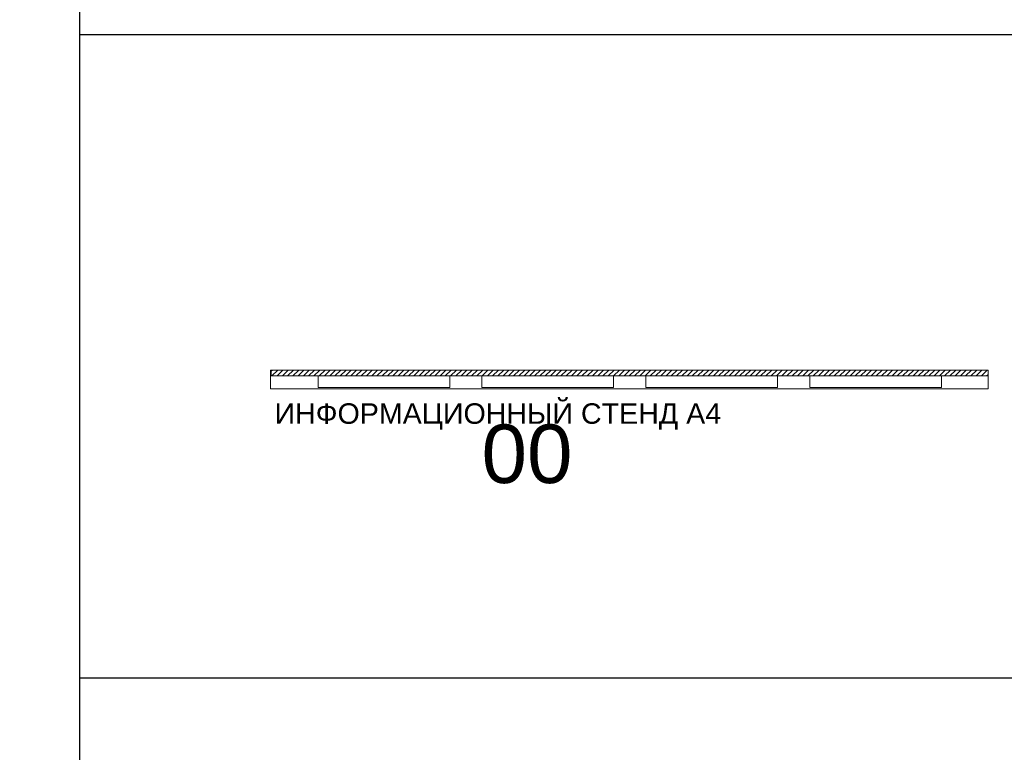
# Model space of a CAD drawing. Header units: millimetres. Extents: x -692150 to 2662533, y -92609 to 65084.
# Tile 24 of 256: x -66107 to -64425, y -51587 to -50335. Entities that reach past the tile are written whole.
import ezdxf
from ezdxf import colors
from ezdxf.entities.mleader import LeaderData, LeaderLine
from ezdxf.math import Vec2, Vec3

# ---------------------------------------------------------------- set-up
doc = ezdxf.new("R2010")
doc.units = ezdxf.units.MM
doc.layers.add('09_АР_Мебель', color=7, linetype='Continuous', lineweight=9, true_color=0x000000)
doc.layers.add('1. ПОДЛОЖКА', color=7, linetype='Continuous', lineweight=0, true_color=0x9b9292)
doc.layers.add('11_АР_Номер мебели', color=1, linetype='Continuous', lineweight=13, plot=False)
doc.layers.add('17_АР_Текст', color=235, linetype='Continuous', lineweight=0)
doc.styles.add('_ТЕКСТОВЫЙ', font='arial.ttf', dxfattribs={"width": 0.8})
doc.styles.add('HVAC_AEP', font='arial.ttf')
doc.styles.get("Standard").update_dxf_attribs({"font": 'arial.ttf'})

# ---------------------------------------------------------------- blocks, each defined once
blk = doc.blocks.new('*T215')
at = {"color": 0, "linetype": 'ByBlock', "lineweight": -2, "transparency": 16777216}
for p, q in [((0, 0), (8500, 0)), ((0, 0), (0, -27939.33333333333)), ((8500, 0), (8500, -27939.33333333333)), ((0, -469.6666666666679), (8500, -469.6666666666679)), ((4500, -469.6666666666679), (4500, -27939.33333333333)), ((0, -4969.666666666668), (8500, -4969.666666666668)), ((0, -9469.666666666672), (8500, -9469.666666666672)), ((0, -13269.66666666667), (8500, -13269.66666666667)), ((0, -16669.66666666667), (8500, -16669.66666666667)), ((0, -20469.66666666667), (8500, -20469.66666666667)), ((0, -24269.66666666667), (8500, -24269.66666666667)), ((0, -26370.40563892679), (8500, -26370.40563892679)), ((0, -27939.33333333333), (8500, -27939.33333333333))]:
    blk.add_line(p, q, dxfattribs=at)
at = {"color": 0, "lineweight": 15, "transparency": 16777216, "style": 'HVAC_AEP'}
for s, insert, char_height, width, attachment_point in [('{\\H0.83333x;\\C256;Готовые блоки (Барьеры, АРМ, Почтальоны)}', (4250, -234.8333333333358), 300, 8497, 5), ('{\\fCalibri|b0|i0|c204|p34;\\C256;Группа блоков 1200\\P\\PПо невозможности разместить стандартный барьер для приёма посылок, применить откидную столешницу для МГН}', (4550, -2719.666666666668), 250, 3900, 4), ('{\\fCalibri|b0|i0|c204|p34;\\C256;Группа блоков 1400\\P\\PПо невозможности разместить стандартный барьер для приёма посылок, применить откидную столешницу для МГН}', (4550, -7219.666666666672), 250, 3900, 4), ('{\\fCalibri|b0|i0|c204|p34;\\C256;Группа блоков \\P\\PПочта банк 1400}', (4550, -11369.66666666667), 250, 3900, 4), ('{\\fCalibri|b0|i0|c204|p34;\\C256;Группа блоков \\P\\PПочта банк 1200}', (4550, -14969.66666666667), 250, 3900, 4), ('{\\C256;ГРУППА МЕБЕЛИ ЦСУ (ЦЕНТР СОЦИАЛЬНЫХ УСЛУГ)\\P\\PЕсли не помещается в кабинете можно установить в клиентском зале }', (4550, -18569.66666666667), 250, 3900, 4), ('{\\C256;ГРУППА МЕБЕЛИ ЦСУ (ЦЕНТР СОЦИАЛЬНЫХ УСЛУГ)\\P\\P\\fCalibri|b0|i0|c204|p34;Если нет места на стол 1400 ставим выноску на стол МГН 1200}', (4550, -22369.66666666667), 250, 3900, 4)]:
    blk.add_mtext(s, dxfattribs=dict(at, insert=insert, char_height=char_height, width=width, attachment_point=attachment_point))
blk = doc.blocks.new('_Dot')
at = {"color": 0, "linetype": 'ByBlock', "lineweight": -2}
blk.add_line((-0.5, 0), (-1, 0), dxfattribs=at)
at = {"color": 0, "linetype": 'ByBlock', "const_width": 0.5}
blk.add_lwpolyline([(-0.25, 0, 1), (0.25, 0, 1)], format="xyb", close=True, dxfattribs=at)
blk = doc.blocks.new('*T217')
at = {"color": 0, "linetype": 'ByBlock', "lineweight": -2, "transparency": 16777216}
for p, q in [((0, 0), (6500, 0)), ((0, 0), (0, -14269.66666666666)), ((6500, 0), (6500, -14269.66666666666)), ((0, -469.6666666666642), (6500, -469.6666666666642)), ((2500, -469.6666666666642), (2500, -14269.66666666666)), ((0, -1735.196452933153), (6500, -1735.196452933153)), ((0, -2985.196452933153), (6500, -2985.196452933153)), ((0, -4235.196452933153), (6500, -4235.196452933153)), ((0, -5485.196452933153), (6500, -5485.196452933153)), ((0, -6735.196452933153), (6500, -6735.196452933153)), ((0, -7985.196452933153), (6500, -7985.196452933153)), ((0, -9235.196452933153), (6500, -9235.196452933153)), ((0, -10335.19645293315), (6500, -10335.19645293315)), ((0, -11435.19645293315), (6500, -11435.19645293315)), ((0, -12535.19645293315), (6500, -12535.19645293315)), ((0, -14269.66666666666), (6500, -14269.66666666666))]:
    blk.add_line(p, q, dxfattribs=at)
at = {"color": 0, "lineweight": 15, "transparency": 16777216, "style": 'HVAC_AEP'}
for s, insert, char_height, width, attachment_point in [('Клиентский зал', (3250, -234.8333333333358), 300, 6497, 5), ('Стол для заполнения^Jдокументов/МГН', (2550, -1102.431559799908), 250, 3900, 4), ('Стеллаж пристенный^J2250 х 665 х 500', (2550, -2360.196452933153), 250, 3900, 4), ('Стеллаж пристенный^J2250 х 1000 х 500', (2550, -3610.196452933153), 250, 3900, 4), ('Стеллаж островной^J1550 х 1000 х 1000', (2550, -4860.196452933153), 250, 3900, 4), ('Стеллаж пристенный^Jугловой^J2250 х 1000 х 500', (2550, -6110.196452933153), 250, 3900, 4), ('Стул для мест^Jожидания (голубой)', (2550, -7360.196452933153), 250, 3900, 4), ('Рекламно^Jинформационный^Jстенд А3', (2550, -8610.196452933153), 250, 3900, 4), ('Информационный^Jстенд А4', (2550, -9785.196452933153), 250, 3900, 4), ('Стойка поворотная^Jдля ГЖП', (2550, -10885.19645293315), 250, 3900, 4), ('Стойка поворотная^Jдля открыток', (2550, -11985.19645293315), 250, 3900, 4), ('Банкомат', (2550, -13402.4315597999), 250, 3900, 4)]:
    blk.add_mtext(s, dxfattribs=dict(at, insert=insert, char_height=char_height, width=width, attachment_point=attachment_point))
blk = doc.blocks.new('Информационный стенд А4')
at = {"layer": '09_АР_Мебель'}
h = blk.add_hatch(dxfattribs=at)
h.set_pattern_fill('ANSI31', color=256, scale=2)
h.set_pattern_definition([(45, (-19881.27647358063, -29620.09309433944), (-4.490128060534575, 4.490128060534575), [])])
h.paths.add_polyline_path([(1225, 0), (1225, -10), (0, -10), (0, 0)])
for points in [[(1225, -10), (0, -10), (0, 0), (1225, 0)], [(80, -10), (305, -10), (305, -30), (80, -30)], [(360, -10), (585, -10), (585, -30), (360, -30)], [(640, -10), (865, -10), (865, -30), (640, -30)], [(920, -10), (1145, -10), (1145, -30), (920, -30)]]:
    blk.add_lwpolyline(points, close=True, dxfattribs=at)
at = {"layer": '1. ПОДЛОЖКА'}
blk.add_lwpolyline([(1225, 0), (-1.068804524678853, 0), (-1.068804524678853, -32.07305726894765), (1225, -32.07305726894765)], close=True, dxfattribs=at)
at = {"flags": 1}
for tag, p in [('КОД_ОБОРУДОВАНИЯ', (7.725434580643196, 111.3692339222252)), ('ДОП_ИНФОРМАЦИЯ', (7.725434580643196, 59.21465537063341)), ('ДОГОВОР', (12.84384217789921, 9.23389518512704))]:
    blk.add_attdef(tag, p, '', height=25, dxfattribs=at)
at = {"layer": '09_АР_Мебель', "lineweight": 0, "insert": (387.2113693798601, -56.8995155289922), "char_height": 35, "attachment_point": 2}
blk.add_mtext_dynamic_manual_height_columns('{\\C7;ИНФОРМАЦИОННЫЙ СТЕНД А4}', width=1139.681254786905, gutter_width=12.5, heights=[0], dxfattribs=at)
at = {"layer": '11_АР_Номер мебели', "flags": 4}
blk.add_attdef('Номер', (359.3937848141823, -193.1819042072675), '', height=100, dxfattribs=at)

msp = doc.modelspace()

# ---------------------------------------------------------------- block references
for name, p in [('*T215', (-74504.52991571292, -27455.10537215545)), ('*T217', (-66004.52991571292, -41124.77203882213))]:
    msp.add_blockref(name, p)
ref = msp.add_blockref('Информационный стенд А4', (-65677.09750497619, -50933.63117442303))
ref.add_attrib('Номер', '00', (-65317.70372016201, -51126.81307863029), dxfattribs={"layer": '11_АР_Номер мебели', "height": 100})

# ---------------------------------------------------------------- leaders
at = {"layer": '17_АР_Текст', "lineweight": 18}
ml = msp.add_multileader_mtext('Standard', dxfattribs=at)
ml.set_content('ЦСУ оборудование:\\PМонитор 23,8"\\PСистемный блок (с комплектующими)\\PИсточник бесперебойного питания\\PМышь, клавиатура\\PWeb-камера\\PМФУ лазерный', color=256, style='_ТЕКСТОВЫЙ')
ml.set_leader_properties(lineweight=0)
ml.set_arrow_properties(name='DOT')
ml.build(insert=Vec2(0, 0))
ml.multileader.update_dxf_attribs({"text_left_attachment_type": 6, "text_right_attachment_type": 6, "dogleg_length": 0.3600000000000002, "arrow_head_size": 50, "scale": 100})
ctx = ml.context
ctx.base_point, ctx.scale, ctx.char_height, ctx.arrow_head_size, ctx.landing_gap_size, ctx.plane_origin = Vec3(-74068.29152371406, -49557.0427603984), 100, 200, 50, 100, Vec3(-68828.30775664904, -44334.07486417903)
ctx.left_attachment, ctx.right_attachment, ctx.attachment_type = 6, 6, 2
notes = []
notes.append((ctx, [(1, (1, 1, 0), (-74104.29152371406, -49557.0427603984), (1, 0), 36.00000000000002, [(0, [(-74104.29152371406, -48496.40411232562)], 0, [])])]))
ctx.mtext.insert, ctx.mtext.width, ctx.mtext.defined_height, ctx.mtext.flow_direction = Vec3(-73968.29152371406, -49301.51752165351), 5220.323782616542, 815.5168005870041, 5
for ctx, leaders in notes:
    for number, flags, end, landing, length, lines in leaders:
        leader = LeaderData()
        leader.index, (leader.has_last_leader_line, leader.has_dogleg_vector, leader.attachment_direction) = number, flags
        leader.last_leader_point, leader.dogleg_vector, leader.dogleg_length = Vec3(end), Vec3(landing), length
        for number, points, colour, breaks in lines:
            line = LeaderLine()
            line.index, line.vertices, line.color, line.breaks = number, Vec3.list(points), colors.encode_raw_color(colour), breaks
            leader.lines.append(line)
        ctx.leaders.append(leader)

doc.saveas('drawing.dxf')
